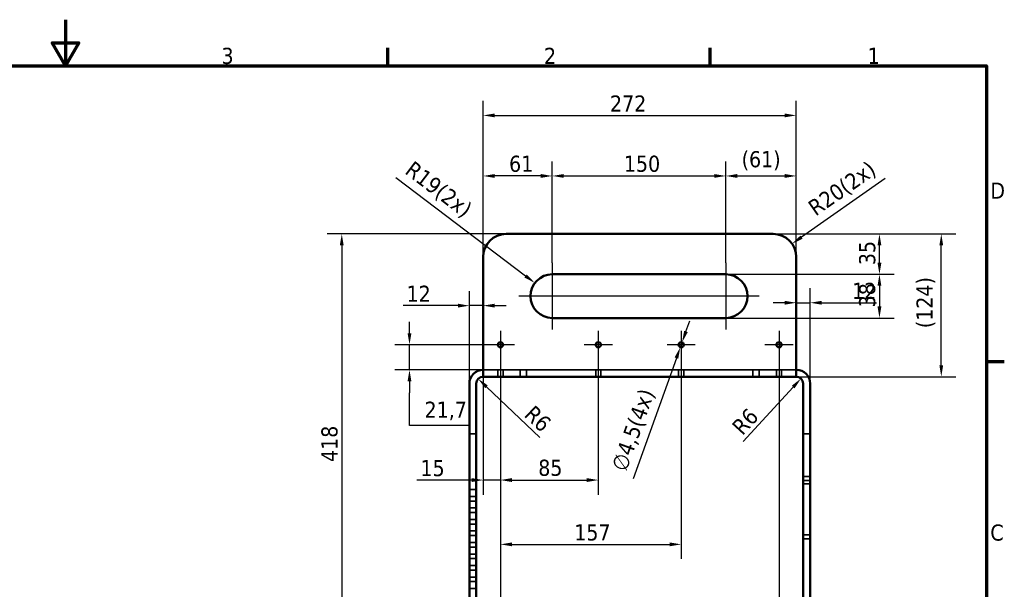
# Model space of a CAD drawing. Header units: millimetres. Extents: x 0 to 1680, y 0 to 1188.
# Tile 4 of 4: x 800 to 1656, y 693 to 1188. Entities that reach past the tile are written whole.
import ezdxf

# ---------------------------------------------------------------- set-up
doc = ezdxf.new("R2010")
doc.units = ezdxf.units.MM
doc.header["$LTSCALE"] = 4
for name, color, linetype, lineweight in [('Borda (ISO)', 7, 'Continuous', 70), ('Dimensão (ISO)', 7, 'Continuous', 25), ('Marca de centro (ISO)', 7, 'Continuous', 25), ('Oculto (ISO)', 7, 'Continuous', 35), ('Visível (ISO)', 7, 'Continuous', 50)]:
    doc.layers.add(name, color=color, linetype=linetype, lineweight=lineweight)
doc.styles.add('Texto da nota (ISO)', font='tahoma.ttf')
doc.dimstyles.new('Padrão (ISO)', dxfattribs={"dimscale": 4, "dimtxt": 3.5, "dimasz": 2.5, "dimexe": 3.175, "dimexo": 0, "dimgap": 0.762, "dimtad": 1, "dimrnd": 1e-08, "dimzin": 0, "dimtxsty": 'Texto da nota (ISO)', "dimcen": 0.09, "dimdle": 10, "dimclrd": 256, "dimclre": 256, "dimclrt": 256, "dimazin": 0, "dimtfac": 1.001486, "dimtmove": 0, "dimatfit": 3, "dimfxl": 1, "dimtolj": 1, "dimtzin": 0, "dimlwd": -1, "dimlwe": -1, "dimarcsym": 0})

# ---------------------------------------------------------------- blocks, each defined once
blk = doc.blocks.new('Bordas Borda padrão')
at = {"layer": 'Borda (ISO)'}
for p, q in [((280, 287), (280, 290.9)), ((350, 287), (350, 290.9)), ((410, 222.75), (413.9, 222.75))]:
    blk.add_line(p, q, dxfattribs=at)
at = {"layer": 'Borda (ISO)', "flags": 128}
for points in [[(210, 297), (210, 287), (207.11, 292), (212.89, 292), (210, 287)], [(10, 10), (10, 287), (410, 287), (410, 10), (10, 10)]]:
    blk.add_lwpolyline(points, dxfattribs=at)
at = {"layer": 'Borda (ISO)', "char_height": 3.5, "attachment_point": 7, "style": 'Texto da nota (ISO)'}
for s, insert in [('3', (243.91, 287.33)), ('2', (313.94, 287.4)), ('1', (384.21, 287.4)), ('D', (410.87, 258.13)), ('C', (410.86, 183.81))]:
    blk.add_mtext(s, dxfattribs=dict(at, insert=insert))
blk = doc.blocks.new('*D5')
at = {"layer": 'Defpoints', "color": 0, "transparency": 16777216}
for p in [(1474.92, 1104.85), (1202.92, 981.87), (1474.92, 981.87)]:
    blk.add_point(p, dxfattribs=at)
at = {"layer": 'Dimensão (ISO)', "transparency": 16777216}
for p, q in [((1202.92, 981.87), (1202.92, 1117.55)), ((1474.92, 981.87), (1474.92, 1117.55)), ((1212.92, 1104.85), (1464.92, 1104.85))]:
    blk.add_line(p, q, dxfattribs=at)
for points in [[(1212.92, 1106.52), (1212.92, 1103.19), (1202.92, 1104.85)], [(1464.92, 1106.52), (1464.92, 1103.19), (1474.92, 1104.85)]]:
    blk.add_solid(points, dxfattribs=at)
at = {"layer": 'Dimensão (ISO)', "transparency": 16777216, "insert": (1313.07, 1122.19), "char_height": 14, "attachment_point": 1, "style": 'Texto da nota (ISO)'}
blk.add_mtext('\\A1;272', dxfattribs=at)
blk = doc.blocks.new('*D13')
at = {"layer": 'Defpoints', "color": 0, "transparency": 16777216}
for p in [(1198.56, 875.99), (1202.92, 871.87)]:
    blk.add_point(p, dxfattribs=at)
at = {"layer": 'Dimensão (ISO)', "transparency": 16777216}
blk.add_line((1252.28, 825.2), (1205.82, 869.12), dxfattribs=at)
blk.add_solid([(1206.97, 870.33), (1204.68, 867.91), (1198.56, 875.99)], dxfattribs=at)
at = {"layer": 'Dimensão (ISO)', "transparency": 16777216, "insert": (1247.32, 854.11), "char_height": 14, "attachment_point": 1, "rotation": 316.61282, "style": 'Texto da nota (ISO)'}
blk.add_mtext('\\A1;R6', dxfattribs=at)
blk = doc.blocks.new('*D14')
at = {"layer": 'Defpoints', "color": 0, "transparency": 16777216}
for p in [(1478.97, 876.29), (1474.92, 871.87)]:
    blk.add_point(p, dxfattribs=at)
at = {"layer": 'Dimensão (ISO)', "transparency": 16777216}
blk.add_line((1428.8, 821.46), (1472.22, 868.91), dxfattribs=at)
blk.add_solid([(1470.99, 870.04), (1473.45, 867.79), (1478.97, 876.29)], dxfattribs=at)
at = {"layer": 'Dimensão (ISO)', "transparency": 16777216, "insert": (1417.87, 835.59), "char_height": 14, "attachment_point": 1, "rotation": 47.54645, "style": 'Texto da nota (ISO)'}
blk.add_mtext('\\A1;R6', dxfattribs=at)
blk = doc.blocks.new('*D16')
at = {"layer": 'Defpoints', "color": 0, "transparency": 16777216}
for p in [(1202.92, 948.88), (1190.92, 939.61), (1190.92, 871.87)]:
    blk.add_point(p, dxfattribs=at)
at = {"layer": 'Dimensão (ISO)', "transparency": 16777216}
for p, q in [((1190.92, 871.87), (1190.92, 952.31)), ((1180.92, 939.61), (1133.31, 939.61)), ((1202.92, 939.61), (1190.92, 939.61)), ((1212.92, 939.61), (1222.92, 939.61))]:
    blk.add_line(p, q, dxfattribs=at)
for points in [[(1180.92, 941.28), (1180.92, 937.95), (1190.92, 939.61)], [(1212.92, 941.28), (1212.92, 937.95), (1202.92, 939.61)]]:
    blk.add_solid(points, dxfattribs=at)
at = {"layer": 'Dimensão (ISO)', "transparency": 16777216, "insert": (1136.36, 956.95), "char_height": 14, "attachment_point": 1, "style": 'Texto da nota (ISO)'}
blk.add_mtext('\\A1;12', dxfattribs=at)
blk = doc.blocks.new('*D17')
at = {"layer": 'Defpoints', "color": 0, "transparency": 16777216}
for p in [(1474.92, 950.49), (1486.92, 942.13), (1486.92, 871.87)]:
    blk.add_point(p, dxfattribs=at)
at = {"layer": 'Dimensão (ISO)', "transparency": 16777216}
for p, q in [((1486.92, 871.87), (1486.92, 954.83)), ((1464.92, 942.13), (1454.92, 942.13)), ((1474.92, 942.13), (1486.92, 942.13)), ((1496.92, 942.13), (1544.52, 942.13))]:
    blk.add_line(p, q, dxfattribs=at)
for points in [[(1464.92, 943.79), (1464.92, 940.46), (1474.92, 942.13)], [(1496.92, 943.79), (1496.92, 940.46), (1486.92, 942.13)]]:
    blk.add_solid(points, dxfattribs=at)
at = {"layer": 'Dimensão (ISO)', "transparency": 16777216, "insert": (1523.42, 959.47), "char_height": 14, "attachment_point": 1, "style": 'Texto da nota (ISO)'}
blk.add_mtext('\\A1;12', dxfattribs=at)
blk = doc.blocks.new('*D25')
at = {"layer": 'Defpoints', "color": 0, "transparency": 16777216}
for p in [(1222.92, 1001.87), (1080.08, 583.87), (1190.92, 583.87)]:
    blk.add_point(p, dxfattribs=at)
at = {"layer": 'Dimensão (ISO)', "transparency": 16777216}
for p, q in [((1222.92, 1001.87), (1067.38, 1001.87)), ((1080.08, 991.87), (1080.08, 593.87)), ((1190.92, 583.87), (1067.38, 583.87))]:
    blk.add_line(p, q, dxfattribs=at)
for points in [[(1078.41, 991.87), (1081.75, 991.87), (1080.08, 1001.87)], [(1078.41, 593.87), (1081.75, 593.87), (1080.08, 583.87)]]:
    blk.add_solid(points, dxfattribs=at)
at = {"layer": 'Dimensão (ISO)', "transparency": 16777216, "insert": (1062.39, 803.8), "char_height": 14, "attachment_point": 1, "rotation": 90, "style": 'Texto da nota (ISO)'}
blk.add_mtext('\\A1;418', dxfattribs=at)
blk = doc.blocks.new('*D26')
at = {"layer": 'Defpoints', "color": 0, "transparency": 16777216}
for p in [(1413.64, 966.87), (1413.64, 928.87), (1547.13, 928.87)]:
    blk.add_point(p, dxfattribs=at)
at = {"layer": 'Dimensão (ISO)', "transparency": 16777216}
for p, q in [((1413.64, 966.87), (1559.83, 966.87)), ((1547.13, 956.87), (1547.13, 938.87)), ((1413.64, 928.87), (1559.83, 928.87))]:
    blk.add_line(p, q, dxfattribs=at)
for points in [[(1545.47, 956.87), (1548.8, 956.87), (1547.13, 966.87)], [(1545.47, 938.87), (1548.8, 938.87), (1547.13, 928.87)]]:
    blk.add_solid(points, dxfattribs=at)
at = {"layer": 'Dimensão (ISO)', "transparency": 16777216, "insert": (1529.45, 938.16), "char_height": 14, "attachment_point": 1, "rotation": 90, "style": 'Texto da nota (ISO)'}
blk.add_mtext('\\A1;38', dxfattribs=at)
blk = doc.blocks.new('*D27')
at = {"layer": 'Defpoints', "color": 0, "transparency": 16777216}
for p in [(1454.92, 1001.87), (1547.13, 1001.87), (1413.64, 966.87)]:
    blk.add_point(p, dxfattribs=at)
at = {"layer": 'Dimensão (ISO)', "transparency": 16777216}
for p, q in [((1454.92, 1001.87), (1559.83, 1001.87)), ((1547.13, 976.87), (1547.13, 991.87)), ((1413.64, 966.87), (1559.83, 966.87))]:
    blk.add_line(p, q, dxfattribs=at)
for points in [[(1545.47, 991.87), (1548.8, 991.87), (1547.13, 1001.87)], [(1545.47, 976.87), (1548.8, 976.87), (1547.13, 966.87)]]:
    blk.add_solid(points, dxfattribs=at)
at = {"layer": 'Dimensão (ISO)', "transparency": 16777216, "insert": (1529.5, 974.81), "char_height": 14, "attachment_point": 1, "rotation": 90, "style": 'Texto da nota (ISO)'}
blk.add_mtext('\\A1;35', dxfattribs=at)
blk = doc.blocks.new('*D28')
at = {"layer": 'Defpoints', "color": 0, "transparency": 16777216}
for p in [(1202.92, 1052.26), (1202.92, 981.87), (1262.92, 976.87)]:
    blk.add_point(p, dxfattribs=at)
at = {"layer": 'Dimensão (ISO)', "transparency": 16777216}
for p, q in [((1202.92, 981.87), (1202.92, 1064.96)), ((1262.92, 976.87), (1262.92, 1064.96)), ((1252.92, 1052.26), (1212.92, 1052.26))]:
    blk.add_line(p, q, dxfattribs=at)
for points in [[(1212.92, 1053.93), (1212.92, 1050.6), (1202.92, 1052.26)], [(1252.92, 1053.93), (1252.92, 1050.6), (1262.92, 1052.26)]]:
    blk.add_solid(points, dxfattribs=at)
at = {"layer": 'Dimensão (ISO)', "transparency": 16777216, "insert": (1220.18, 1069.87), "char_height": 14, "attachment_point": 1, "style": 'Texto da nota (ISO)'}
blk.add_mtext('\\A1; \\fTahoma|b0|i0;\\H14.0000;61', dxfattribs=at)
blk = doc.blocks.new('*D29')
at = {"layer": 'Defpoints', "color": 0, "transparency": 16777216}
for p in [(1413.64, 1052.26), (1262.92, 976.87), (1413.64, 976.87)]:
    blk.add_point(p, dxfattribs=at)
at = {"layer": 'Dimensão (ISO)', "transparency": 16777216}
for p, q in [((1262.92, 976.87), (1262.92, 1064.96)), ((1413.64, 976.87), (1413.64, 1064.96)), ((1272.92, 1052.26), (1403.64, 1052.26))]:
    blk.add_line(p, q, dxfattribs=at)
for points in [[(1272.92, 1053.93), (1272.92, 1050.6), (1262.92, 1052.26)], [(1403.64, 1053.93), (1403.64, 1050.6), (1413.64, 1052.26)]]:
    blk.add_solid(points, dxfattribs=at)
at = {"layer": 'Dimensão (ISO)', "transparency": 16777216, "insert": (1319.89, 1069.89), "char_height": 14, "attachment_point": 1, "style": 'Texto da nota (ISO)'}
blk.add_mtext('\\A1; \\fTahoma|b0|i0;\\H14.0000;150', dxfattribs=at)
blk = doc.blocks.new('*D30')
at = {"layer": 'Defpoints', "color": 0, "transparency": 16777216}
for p in [(1474.92, 1052.26), (1413.64, 976.87), (1474.92, 981.87)]:
    blk.add_point(p, dxfattribs=at)
at = {"layer": 'Dimensão (ISO)', "transparency": 16777216}
for p, q in [((1413.64, 976.87), (1413.64, 1064.96)), ((1474.92, 981.87), (1474.92, 1064.96)), ((1423.64, 1052.26), (1464.92, 1052.26))]:
    blk.add_line(p, q, dxfattribs=at)
for points in [[(1423.64, 1053.93), (1423.64, 1050.6), (1413.64, 1052.26)], [(1464.92, 1053.93), (1464.92, 1050.6), (1474.92, 1052.26)]]:
    blk.add_solid(points, dxfattribs=at)
at = {"layer": 'Dimensão (ISO)', "transparency": 16777216, "insert": (1427.41, 1073.82), "char_height": 14, "attachment_point": 1, "style": 'Texto da nota (ISO)'}
blk.add_mtext('\\A1;(61)', dxfattribs=at)
blk = doc.blocks.new('*D31')
at = {"layer": 'Defpoints', "color": 0, "transparency": 16777216}
for p in [(1247.77, 959.34), (1262.92, 947.87)]:
    blk.add_point(p, dxfattribs=at)
at = {"layer": 'Dimensão (ISO)', "transparency": 16777216}
blk.add_line((1127.05, 1050.84), (1239.8, 965.38), dxfattribs=at)
blk.add_solid([(1240.81, 966.71), (1238.8, 964.05), (1247.77, 959.34)], dxfattribs=at)
at = {"layer": 'Dimensão (ISO)', "transparency": 16777216, "insert": (1142.49, 1066.18), "char_height": 14, "attachment_point": 1, "rotation": 322.84204, "style": 'Texto da nota (ISO)'}
blk.add_mtext('\\A1;\\fTahoma|b0|i0;\\H14.0000;R19(2x)', dxfattribs=at)
blk = doc.blocks.new('*D32')
at = {"layer": 'Defpoints', "color": 0, "transparency": 16777216}
for p in [(1471.28, 993.36), (1454.92, 981.87)]:
    blk.add_point(p, dxfattribs=at)
at = {"layer": 'Dimensão (ISO)', "transparency": 16777216}
blk.add_line((1552.01, 1050.07), (1479.47, 999.11), dxfattribs=at)
blk.add_solid([(1478.51, 1000.47), (1480.42, 997.75), (1471.28, 993.36)], dxfattribs=at)
at = {"layer": 'Dimensão (ISO)', "transparency": 16777216, "insert": (1483.67, 1028.4), "char_height": 14, "attachment_point": 1, "rotation": 35.08511, "style": 'Texto da nota (ISO)'}
blk.add_mtext('\\A1;\\fTahoma|b0|i0;\\H14.0000;R20(2x)', dxfattribs=at)
blk = doc.blocks.new('*D33')
at = {"layer": 'Defpoints', "color": 0, "transparency": 16777216}
for p in [(1454.92, 1001.87), (1600.84, 1001.87), (1474.92, 877.87)]:
    blk.add_point(p, dxfattribs=at)
at = {"layer": 'Dimensão (ISO)', "transparency": 16777216}
for p, q in [((1454.92, 1001.87), (1613.54, 1001.87)), ((1600.84, 887.87), (1600.84, 991.87)), ((1474.92, 877.87), (1613.54, 877.87))]:
    blk.add_line(p, q, dxfattribs=at)
for points in [[(1599.17, 991.87), (1602.5, 991.87), (1600.84, 1001.87)], [(1599.17, 887.87), (1602.5, 887.87), (1600.84, 877.87)]]:
    blk.add_solid(points, dxfattribs=at)
at = {"layer": 'Dimensão (ISO)', "transparency": 16777216, "insert": (1579.28, 920.03), "char_height": 14, "attachment_point": 1, "rotation": 90, "style": 'Texto da nota (ISO)'}
blk.add_mtext('\\A1;(124)', dxfattribs=at)
blk = doc.blocks.new('*D36')
at = {"layer": 'Defpoints', "color": 0, "transparency": 16777216}
for p in [(1138.92, 905.62), (1205.67, 905.62), (1202.92, 883.87)]:
    blk.add_point(p, dxfattribs=at)
at = {"layer": 'Dimensão (ISO)', "transparency": 16777216}
for p, q in [((1138.92, 915.62), (1138.92, 925.62)), ((1205.67, 905.62), (1126.22, 905.62)), ((1138.92, 883.87), (1138.92, 905.62)), ((1202.92, 883.87), (1126.22, 883.87)), ((1138.92, 873.87), (1138.92, 863.87)), ((1138.92, 835.38), (1138.92, 863.87)), ((1190.66, 835.38), (1138.92, 835.38))]:
    blk.add_line(p, q, dxfattribs=at)
for points in [[(1137.25, 915.62), (1140.58, 915.62), (1138.92, 905.62)], [(1137.25, 873.87), (1140.58, 873.87), (1138.92, 883.87)]]:
    blk.add_solid(points, dxfattribs=at)
at = {"layer": 'Dimensão (ISO)', "transparency": 16777216, "insert": (1151.96, 856.2), "char_height": 14, "attachment_point": 1, "style": 'Texto da nota (ISO)'}
blk.add_mtext('\\A1;21,7', dxfattribs=at)
blk = doc.blocks.new('*D51')
at = {"layer": 'Defpoints', "color": 0, "transparency": 16777216}
for p in [(1202.92, 889.87), (1217.92, 893.37), (1217.92, 788.11)]:
    blk.add_point(p, dxfattribs=at)
at = {"layer": 'Dimensão (ISO)', "transparency": 16777216}
for p, q in [((1202.92, 889.87), (1202.92, 775.41)), ((1217.92, 893.37), (1217.92, 775.41)), ((1192.92, 788.11), (1145.39, 788.11)), ((1217.92, 788.11), (1202.92, 788.11)), ((1227.92, 788.11), (1237.92, 788.11))]:
    blk.add_line(p, q, dxfattribs=at)
for points in [[(1192.92, 789.78), (1192.92, 786.44), (1202.92, 788.11)], [(1227.92, 789.78), (1227.92, 786.44), (1217.92, 788.11)]]:
    blk.add_solid(points, dxfattribs=at)
at = {"layer": 'Dimensão (ISO)', "transparency": 16777216, "insert": (1148.44, 805.5), "char_height": 14, "attachment_point": 1, "style": 'Texto da nota (ISO)'}
blk.add_mtext('\\A1;15', dxfattribs=at)
blk = doc.blocks.new('*D52')
at = {"layer": 'Defpoints', "color": 0, "transparency": 16777216}
for p in [(1217.92, 893.37), (1302.92, 893.37), (1302.92, 788.11)]:
    blk.add_point(p, dxfattribs=at)
at = {"layer": 'Dimensão (ISO)', "transparency": 16777216}
for p, q in [((1217.92, 893.37), (1217.92, 775.41)), ((1302.92, 893.37), (1302.92, 775.41)), ((1227.92, 788.11), (1292.92, 788.11))]:
    blk.add_line(p, q, dxfattribs=at)
for points in [[(1227.92, 789.78), (1227.92, 786.44), (1217.92, 788.11)], [(1292.92, 789.78), (1292.92, 786.44), (1302.92, 788.11)]]:
    blk.add_solid(points, dxfattribs=at)
at = {"layer": 'Dimensão (ISO)', "transparency": 16777216, "insert": (1250.76, 805.8), "char_height": 14, "attachment_point": 1, "style": 'Texto da nota (ISO)'}
blk.add_mtext('\\A1;85', dxfattribs=at)
blk = doc.blocks.new('*D53')
at = {"layer": 'Defpoints', "color": 0, "transparency": 16777216}
for p in [(1217.92, 893.37), (1374.92, 893.37), (1374.92, 732.25)]:
    blk.add_point(p, dxfattribs=at)
at = {"layer": 'Dimensão (ISO)', "transparency": 16777216}
for p, q in [((1217.92, 893.37), (1217.92, 719.55)), ((1374.92, 893.37), (1374.92, 719.55)), ((1227.92, 732.25), (1364.92, 732.25))]:
    blk.add_line(p, q, dxfattribs=at)
for points in [[(1227.92, 733.92), (1227.92, 730.59), (1217.92, 732.25)], [(1364.92, 733.92), (1364.92, 730.59), (1374.92, 732.25)]]:
    blk.add_solid(points, dxfattribs=at)
at = {"layer": 'Dimensão (ISO)', "transparency": 16777216, "insert": (1282.06, 749.64), "char_height": 14, "attachment_point": 1, "style": 'Texto da nota (ISO)'}
blk.add_mtext('\\A1;157', dxfattribs=at)
blk = doc.blocks.new('*D54')
at = {"layer": 'Defpoints', "color": 0, "transparency": 16777216}
for p in [(1217.92, 893.37), (1459.92, 893.37), (1459.92, 665.38)]:
    blk.add_point(p, dxfattribs=at)
at = {"layer": 'Dimensão (ISO)', "transparency": 16777216}
for p, q in [((1217.92, 893.37), (1217.92, 652.68)), ((1459.92, 893.37), (1459.92, 652.68)), ((1227.92, 665.38), (1449.92, 665.38))]:
    blk.add_line(p, q, dxfattribs=at)
for points in [[(1227.92, 667.04), (1227.92, 663.71), (1217.92, 665.38)], [(1449.92, 667.04), (1449.92, 663.71), (1459.92, 665.38)]]:
    blk.add_solid(points, dxfattribs=at)
at = {"layer": 'Dimensão (ISO)', "transparency": 16777216, "insert": (1324.08, 682.72), "char_height": 14, "attachment_point": 1, "style": 'Texto da nota (ISO)'}
blk.add_mtext('\\A1;242', dxfattribs=at)
blk = doc.blocks.new('*D56')
at = {"layer": 'Defpoints', "color": 0, "transparency": 16777216}
for p in [(1375.68, 907.73), (1374.16, 903.5)]:
    blk.add_point(p, dxfattribs=at)
at = {"layer": 'Dimensão (ISO)', "transparency": 16777216}
for p, q in [((1379.06, 917.15), (1382.44, 926.56)), ((1375.68, 907.73), (1374.16, 903.5)), ((1370.78, 894.09), (1333.11, 789.18))]:
    blk.add_line(p, q, dxfattribs=at)
for points in [[(1377.49, 917.71), (1380.63, 916.58), (1375.68, 907.73)], [(1369.21, 894.65), (1372.35, 893.52), (1374.16, 903.5)]]:
    blk.add_solid(points, dxfattribs=at)
at = {"layer": 'Dimensão (ISO)', "transparency": 16777216, "insert": (1313.85, 799.33), "char_height": 14, "attachment_point": 1, "rotation": 70.24805, "style": 'Texto da nota (ISO)'}
blk.add_mtext('\\A1;\\fTahoma|b0|i0;\\H14.0000;∅4,5(4x)', dxfattribs=at)

msp = doc.modelspace()

# ---------------------------------------------------------------- linework, layer by layer
at = {"layer": 'Marca de centro (ISO)', "linetype": 'Continuous'}
for p, q in [((1262.917, 976.866), (1262.917, 918.866)), ((1413.637, 976.866), (1413.637, 918.866)), ((1399.712, 947.866), (1233.917, 947.866)), ((1442.637, 947.866), (1393.637, 947.866)), ((1217.917, 917.866), (1217.917, 893.366)), ((1302.917, 917.866), (1302.917, 893.366)), ((1374.917, 917.866), (1374.917, 893.366)), ((1459.917, 917.866), (1459.917, 893.366)), ((1230.167, 905.616), (1205.667, 905.616)), ((1315.167, 905.616), (1290.667, 905.616)), ((1387.167, 905.616), (1362.667, 905.616)), ((1472.167, 905.616), (1447.667, 905.616))]:
    msp.add_line(p, q, dxfattribs=at)
at = {"layer": 'Oculto (ISO)'}
for p, q in [((1202.917, 883.866), (1474.917, 883.866)), ((1215.667, 883.866), (1215.667, 877.866)), ((1220.167, 883.866), (1220.167, 877.866)), ((1235.167, 877.866), (1235.167, 883.866)), ((1240.667, 877.866), (1240.667, 883.866)), ((1300.667, 883.866), (1300.667, 877.866)), ((1305.167, 883.866), (1305.167, 877.866)), ((1372.667, 883.866), (1372.667, 877.866)), ((1377.167, 883.866), (1377.167, 877.866)), ((1437.167, 877.866), (1437.167, 883.866)), ((1442.667, 877.866), (1442.667, 883.866)), ((1457.667, 883.866), (1457.667, 877.866)), ((1462.167, 883.866), (1462.167, 877.866)), ((1196.917, 828.307), (1190.917, 828.307)), ((1486.917, 828.307), (1480.917, 828.307)), ((1480.917, 791.116), (1486.917, 791.116)), ((1480.917, 787.616), (1486.917, 787.616)), ((1190.917, 779.866), (1196.917, 779.866)), ((1486.917, 784.866), (1480.917, 784.866)), ((1190.917, 773.866), (1196.917, 773.866)), ((1190.917, 769.866), (1196.917, 769.866)), ((1190.917, 763.866), (1196.917, 763.866)), ((1190.917, 759.866), (1196.917, 759.866)), ((1190.917, 753.866), (1196.917, 753.866)), ((1190.917, 749.866), (1196.917, 749.866)), ((1190.917, 743.866), (1196.917, 743.866)), ((1190.917, 739.866), (1196.917, 739.866)), ((1480.917, 740.616), (1486.917, 740.616)), ((1480.917, 737.116), (1486.917, 737.116)), ((1190.917, 733.866), (1196.917, 733.866)), ((1190.917, 729.866), (1196.917, 729.866)), ((1190.917, 723.866), (1196.917, 723.866)), ((1190.917, 719.866), (1196.917, 719.866)), ((1190.917, 713.866), (1196.917, 713.866)), ((1190.917, 709.866), (1196.917, 709.866)), ((1190.917, 703.866), (1196.917, 703.866)), ((1190.917, 699.866), (1196.917, 699.866)), ((1190.917, 693.866), (1196.917, 693.866))]:
    msp.add_line(p, q, dxfattribs=at)
at = {"layer": 'Visível (ISO)'}
for p, q in [((1454.917, 1001.866), (1222.917, 1001.866)), ((1202.917, 981.866), (1202.917, 889.866)), ((1474.917, 981.866), (1474.917, 889.866)), ((1262.917, 966.866), (1413.637, 966.866)), ((1413.637, 928.866), (1262.917, 928.866)), ((1202.917, 889.866), (1202.917, 877.866)), ((1474.917, 877.866), (1474.917, 889.866)), ((1474.917, 877.866), (1202.917, 877.866)), ((1190.917, 871.866), (1190.917, 583.866)), ((1196.917, 583.866), (1196.917, 871.866)), ((1480.917, 871.866), (1480.917, 583.866)), ((1486.917, 583.866), (1486.917, 871.866))]:
    msp.add_line(p, q, dxfattribs=at)
for centre in [(1217.917, 905.616), (1302.917, 905.616), (1374.917, 905.616), (1459.917, 905.616)]:
    msp.add_circle(centre, 2.25, dxfattribs=at)
for centre, radius, start, end in [((1222.917, 981.866), 20, 90, 180), ((1454.917, 981.866), 20, 0, 90), ((1262.917, 947.866), 19, 90, 270), ((1413.637, 947.866), 19, 270, 90), ((1202.917, 871.866), 12, 90, 180), ((1474.917, 871.866), 12, 0, 90), ((1202.917, 871.866), 6, 90, 180), ((1474.917, 871.866), 6, 0, 90)]:
    msp.add_arc(centre, radius, start, end, dxfattribs=at)

# ---------------------------------------------------------------- block references
at = {"xscale": 4, "yscale": 4, "zscale": 4}
msp.add_blockref('Bordas Borda padrão', (0, 0), dxfattribs=at)

# ---------------------------------------------------------------- dimensions: what is measured, and where the dimension line sits
at = {"layer": 'Dimensão (ISO)'}
for base, p1, p2, angle, override, picture, middle in [((1474.917, 1104.854), (1202.917, 981.866), (1474.917, 981.866), 180, {"dimgap": 0.762, "dimdec": 0, "dimtol": 0, "dimlim": 0, "dimtp": 0, "dimtm": 0, "dimtdec": 2, "dimtofl": 0, "dimatfit": 1}, '*D5', (1327.897, 1104.854)), ((1080.081, 583.866), (1222.917, 1001.866), (1190.917, 583.866), 90, {"dimgap": 0.762, "dimdec": 0, "dimtol": 0, "dimlim": 0, "dimtp": 0, "dimtm": 0, "dimtdec": 2, "dimtofl": 0, "dimatfit": 1}, '*D25', (1080.081, 819.031)), ((1547.134, 1001.866), (1413.637, 966.866), (1454.917, 1001.866), 270, {"dimgap": 0.762, "dimdec": 0, "dimtol": 0, "dimlim": 0, "dimtp": 0, "dimtm": 0, "dimtdec": 2, "dimtofl": 0, "dimatfit": 1}, '*D27', (1547.134, 984.366)), ((1547.134, 928.866), (1413.637, 966.866), (1413.637, 928.866), 270, {"dimgap": 0.762, "dimdec": 0, "dimtol": 0, "dimlim": 0, "dimtp": 0, "dimtm": 0, "dimtdec": 2, "dimtofl": 0, "dimatfit": 1}, '*D26', (1547.134, 947.866)), ((1486.917, 942.128), (1474.917, 950.491), (1486.917, 871.866), 180, {"dimgap": 0.762, "dimdec": 0, "dimse1": 1, "dimtol": 0, "dimlim": 0, "dimtp": 0, "dimtm": 0, "dimtdec": 2, "dimtofl": 1, "dimatfit": 1}, '*D17', (1532.451, 942.128)), ((1190.917, 939.613), (1202.917, 948.882), (1190.917, 871.866), 180, {"dimgap": 0.762, "dimdec": 0, "dimse1": 1, "dimtol": 0, "dimlim": 0, "dimtp": 0, "dimtm": 0, "dimtdec": 2, "dimtofl": 1, "dimatfit": 1}, '*D16', (1145.383, 939.613)), ((1138.916992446, 905.616122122), (1202.916992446, 883.866122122), (1205.667003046, 905.616122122), 270, {"dimgap": 0.762, "dimtih": 1, "dimtoh": 1, "dimdec": 1, "dimtol": 0, "dimlim": 0, "dimtp": 0, "dimtm": 0, "dimtdec": 2, "dimtofl": 1, "dimtmove": 1, "dimatfit": 1}, '*D36', (1139.952994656, 835.382567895)), ((1217.917, 788.109), (1202.917, 889.866), (1217.917, 893.366), 180, {"dimgap": 0.762, "dimdec": 0, "dimtol": 0, "dimlim": 0, "dimtp": 0, "dimtm": 0, "dimtdec": 2, "dimtofl": 1, "dimatfit": 1}, '*D51', (1157.383, 788.109)), ((1302.917, 788.109), (1217.917, 893.366), (1302.917, 893.366), 180, {"dimgap": 0.762, "dimdec": 0, "dimtol": 0, "dimlim": 0, "dimtp": 0, "dimtm": 0, "dimtdec": 2, "dimtofl": 0, "dimatfit": 1}, '*D52', (1260.417, 788.109)), ((1374.917, 732.252), (1217.917, 893.366), (1374.917, 893.366), 180, {"dimgap": 0.762, "dimdec": 0, "dimtol": 0, "dimlim": 0, "dimtp": 0, "dimtm": 0, "dimtdec": 2, "dimtofl": 0, "dimatfit": 1}, '*D53', (1296.417, 732.252)), ((1459.917, 665.378), (1217.917, 893.366), (1459.917, 893.366), 180, {"dimgap": 0.762, "dimdec": 0, "dimtol": 0, "dimlim": 0, "dimtp": 0, "dimtm": 0, "dimtdec": 2, "dimtofl": 0, "dimatfit": 1}, '*D54', (1338.917, 665.378))]:
    dim = msp.add_linear_dim(base=base, p1=p1, p2=p2, angle=angle, dimstyle='Padrão (ISO)', override=override, dxfattribs=at)
    dim.commit()
    dim.dimension.update_dxf_attribs({"geometry": picture, "text_midpoint": middle, "dimtype": 160})
for base, p1, p2, angle, text, picture, middle in [((1202.917, 1052.265), (1262.917, 976.866), (1202.917, 981.866), 180, ' \\fTahoma|b0|i0;\\H14.0000;61', '*D28', (1232.917, 1052.265)), ((1413.637, 1052.265), (1262.917, 976.866), (1413.637, 976.866), 180, ' \\fTahoma|b0|i0;\\H14.0000;150', '*D29', (1338.277, 1052.265)), ((1474.917, 1052.265), (1413.637, 976.866), (1474.917, 981.866), 180, '(<>)', '*D30', (1444.277, 1052.265)), ((1600.837, 1001.866), (1474.917, 877.866), (1454.917, 1001.866), 90, '(<>)', '*D33', (1600.837, 942.158))]:
    dim = msp.add_linear_dim(base=base, p1=p1, p2=p2, angle=angle, text=text, dimstyle='Padrão (ISO)', override={"dimgap": 0.762, "dimdec": 0, "dimtol": 0, "dimlim": 0, "dimtp": 0, "dimtm": 0, "dimtdec": 2, "dimtofl": 0, "dimatfit": 1}, dxfattribs=at)
    dim.commit()
    dim.dimension.update_dxf_attribs({"geometry": picture, "text_midpoint": middle, "dimtype": 160})
for center, mpoint, picture, middle in [((1454.917, 981.866), (1471.283, 993.362), '*D32', (1522.787, 1029.54)), ((1262.917, 947.866), (1247.774, 959.342), '*D31', (1155.506, 1029.271))]:
    dim = msp.add_radius_dim(center=center, mpoint=mpoint, text='\\fTahoma|b0|i0;\\H14.0000;<>(2x)', dimstyle='Padrão (ISO)', override={"dimgap": 0.762, "dimdec": 0, "dimlfac": 1, "dimcen": 0, "dimtol": 0, "dimlim": 0, "dimtp": 0, "dimtm": 0, "dimtdec": 2, "dimtofl": 0}, dxfattribs=at)
    dim.commit()
    dim.dimension.update_dxf_attribs({"geometry": picture, "text_midpoint": middle, "dimtype": 164})
dim = msp.add_diameter_dim_2p(p1=(1375.677, 907.734), p2=(1374.157, 903.499), text='\\fTahoma|b0|i0;\\H14.0000;<>(4x)', dimstyle='Padrão (ISO)', override={"dimgap": 0.762, "dimdec": 1, "dimlfac": 1, "dimtol": 0, "dimlim": 0, "dimtp": 0, "dimtm": 0, "dimtdec": 2, "dimatfit": 2}, dxfattribs=at)
dim.commit()
dim.dimension.update_dxf_attribs({"geometry": '*D56', "text_midpoint": (1346.818, 827.363), "dimtype": 163})
for center, mpoint, picture, middle in [((1202.917, 871.866), (1198.557, 875.988), '*D13', (1242.65, 834.309)), ((1474.917, 871.866), (1478.967, 876.293), '*D14', (1437.751, 831.241))]:
    dim = msp.add_radius_dim(center=center, mpoint=mpoint, dimstyle='Padrão (ISO)', override={"dimgap": 0.762, "dimdec": 0, "dimlfac": 1, "dimcen": 0, "dimtol": 0, "dimlim": 0, "dimtp": 0, "dimtm": 0, "dimtdec": 2, "dimtofl": 0}, dxfattribs=at)
    dim.commit()
    dim.dimension.update_dxf_attribs({"geometry": picture, "text_midpoint": middle, "dimtype": 164})

doc.saveas('drawing.dxf')
